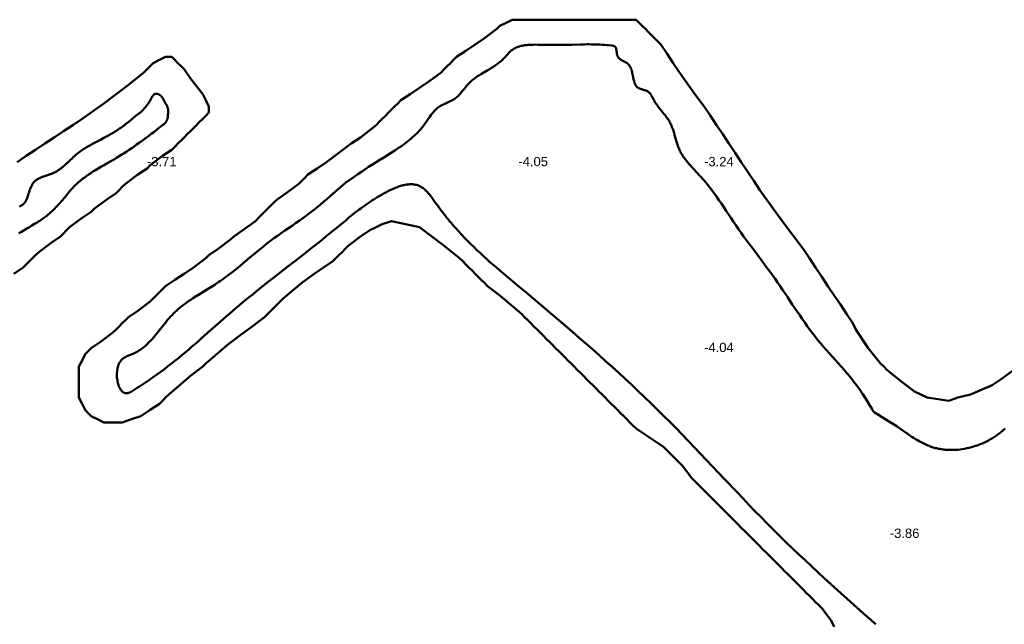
# Model space of a CAD drawing. Header units: metres. Extents: x 239209 to 240490, y 582227 to 583974.
# Tile 11 of 42: x 239609 to 239768, y 582502 to 582600. Entities that reach past the tile are written whole.
import ezdxf

# ---------------------------------------------------------------- set-up
doc = ezdxf.new("R2010")
doc.units = ezdxf.units.M
for name, color, linetype, lineweight in [('B-WE-GW-WATERGANG_BODEM-G', 90, 'Continuous', 18), ('B-WE-SURFACE-GRENS-G', 150, 'Continuous', 18), ('TM-SURFACE-TIN-LABELPeiling axel', 7, 'Continuous', 18)]:
    doc.layers.add(name, color=color, linetype=linetype, lineweight=lineweight)
doc.styles.get("Standard").update_dxf_attribs({"font": 'arial.ttf'})

# ---------------------------------------------------------------- blocks, each defined once
blk = doc.blocks.new('*U154')
at = {"layer": 'TM-SURFACE-TIN-LABELPeiling axel', "color": 7, "linetype": 'Continuous', "lineweight": 18, "insert": (239629.99, 582577.09, -3.71), "char_height": 1.5, "attachment_point": 4}
blk.add_mtext('{\\fArial|b0|i0|c0|p34;-3.71}', dxfattribs=at)
blk = doc.blocks.new('*U193')
at = {"layer": 'TM-SURFACE-TIN-LABELPeiling axel', "color": 7, "linetype": 'Continuous', "lineweight": 18, "insert": (239689.99, 582577.09, -4.05), "char_height": 1.5, "attachment_point": 4}
blk.add_mtext('{\\fArial|b0|i0|c0|p34;-4.05}', dxfattribs=at)
blk = doc.blocks.new('*U220')
at = {"layer": 'TM-SURFACE-TIN-LABELPeiling axel', "color": 7, "linetype": 'Continuous', "lineweight": 18, "insert": (239719.99, 582547.09, -4.04), "char_height": 1.5, "attachment_point": 4}
blk.add_mtext('{\\fArial|b0|i0|c0|p34;-4.04}', dxfattribs=at)
blk = doc.blocks.new('*U221')
at = {"layer": 'TM-SURFACE-TIN-LABELPeiling axel', "color": 7, "linetype": 'Continuous', "lineweight": 18, "insert": (239719.99, 582577.09, -3.24), "char_height": 1.5, "attachment_point": 4}
blk.add_mtext('{\\fArial|b0|i0|c0|p34;-3.24}', dxfattribs=at)
blk = doc.blocks.new('*U249')
at = {"layer": 'TM-SURFACE-TIN-LABELPeiling axel', "color": 7, "linetype": 'Continuous', "lineweight": 18, "insert": (239749.99, 582517.09, -3.86), "char_height": 1.5, "attachment_point": 4}
blk.add_mtext('{\\fArial|b0|i0|c0|p34;-3.86}', dxfattribs=at)

msp = doc.modelspace()

# ---------------------------------------------------------------- linework, layer by layer
at = {"layer": 'B-WE-GW-WATERGANG_BODEM-G', "lineweight": 50}
for points in [[(239747.71, 582502.4, -3.91), (239747.58, 582502.53, -3.9), (239747.44, 582502.66, -3.89), (239747.15, 582502.92, -3.87), (239746.86, 582503.17, -3.86), (239746.56, 582503.42, -3.85), (239746.49, 582503.48, -3.85), (239746.45, 582503.51, -3.84), (239746.42, 582503.54, -3.84), (239746.28, 582503.66, -3.82), (239745.75, 582504.13, -3.82), (239743.63, 582506.03, -3.78), (239741.52, 582507.93, -3.64), (239740.46, 582508.88, -3.67), (239739.41, 582509.84, -3.6), (239738.37, 582510.8, -3.63), (239737.32, 582511.77, -3.6), (239736.29, 582512.74, -3.62), (239735.25, 582513.71, -3.66), (239734.22, 582514.69, -3.64), (239733.2, 582515.67, -3.67), (239732.19, 582516.67, -3.68), (239731.18, 582517.66, -3.74), (239730.18, 582518.67, -3.76), (239729.19, 582519.68, -3.78), (239728.2, 582520.69, -3.79), (239727.21, 582521.71, -3.74), (239726.23, 582522.74, -3.73), (239725.25, 582523.76, -3.75), (239723.3, 582525.82, -3.73), (239721.35, 582527.88, -3.77), (239719.39, 582529.94, -3.75), (239718.41, 582530.97, -3.74), (239717.43, 582532, -3.75), (239716.44, 582533.02, -3.71), (239715.45, 582534.04, -3.72), (239714.45, 582535.06, -3.73), (239713.44, 582536.07, -3.72), (239712.43, 582537.08, -3.69), (239711.41, 582538.08, -3.69), (239710.38, 582539.07, -3.7), (239709.35, 582540.06, -3.71), (239708.31, 582541.04, -3.77), (239707.26, 582542.01, -3.82), (239706.21, 582542.98, -3.82), (239705.15, 582543.94, -3.83), (239704.08, 582544.9, -3.83), (239703.02, 582545.85, -3.8), (239701.95, 582546.8, -3.78), (239700.87, 582547.74, -3.72), (239699.8, 582548.67, -3.69), (239698.72, 582549.61, -3.69), (239697.64, 582550.53, -3.72), (239696.56, 582551.45, -3.69), (239695.48, 582552.37, -3.7), (239694.4, 582553.28, -3.71), (239693.33, 582554.19, -3.73), (239692.25, 582555.1, -3.76), (239691.18, 582556, -3.73), (239690.11, 582556.9, -3.71), (239689.04, 582557.79, -3.67), (239687.98, 582558.69, -3.64), (239686.92, 582559.58, -3.64), (239686.4, 582560.03, -3.62), (239685.87, 582560.49, -3.65), (239685.35, 582560.94, -3.67), (239684.83, 582561.41, -3.67), (239684.32, 582561.87, -3.66), (239683.8, 582562.34, -3.68), (239683.29, 582562.82, -3.71), (239682.79, 582563.31, -3.73), (239682.28, 582563.8, -3.76), (239681.78, 582564.3, -3.79), (239681.29, 582564.81, -3.8), (239680.79, 582565.33, -3.81), (239680.31, 582565.85, -3.85), (239679.82, 582566.39, -3.86), (239679.58, 582566.67, -3.91), (239679.34, 582566.94, -3.94), (239679.11, 582567.22, -3.94), (239678.87, 582567.5, -3.95), (239678.63, 582567.79, -3.95), (239678.4, 582568.08, -3.96), (239678.17, 582568.37, -3.96), (239677.93, 582568.67, -3.96), (239677.7, 582568.97, -3.96), (239677.47, 582569.27, -3.97), (239677.25, 582569.57, -3.97), (239677.02, 582569.88, -3.99), (239676.57, 582570.51, -3.94), (239676.35, 582570.83, -3.93), (239676.12, 582571.14, -3.93), (239675.89, 582571.44, -3.93), (239675.78, 582571.59, -3.93), (239675.66, 582571.73, -3.94), (239675.54, 582571.88, -3.94), (239675.43, 582572.01, -3.94), (239675.3, 582572.15, -3.94), (239675.18, 582572.28, -3.94), (239675.06, 582572.4, -3.94), (239674.93, 582572.52, -3.94), (239674.81, 582572.63, -3.94), (239674.68, 582572.74, -3.94), (239674.54, 582572.84, -3.94), (239674.41, 582572.93, -3.94), (239674.27, 582573.02, -3.94), (239674.13, 582573.1, -3.94), (239673.99, 582573.17, -3.94), (239673.84, 582573.23, -3.94), (239673.69, 582573.29, -3.95), (239673.54, 582573.33, -3.95), (239673.39, 582573.37, -3.95), (239673.23, 582573.4, -3.96), (239673.07, 582573.42, -3.96), (239672.91, 582573.43, -3.96), (239672.74, 582573.44, -3.96), (239672.58, 582573.44, -3.96), (239672.41, 582573.44, -3.96), (239672.24, 582573.42, -3.96), (239672.06, 582573.4, -3.96), (239671.89, 582573.38, -3.96), (239671.72, 582573.35, -3.96), (239671.54, 582573.31, -3.97), (239671.36, 582573.27, -3.97), (239671.18, 582573.22, -3.97), (239671.01, 582573.17, -3.97), (239670.83, 582573.11, -3.97), (239670.64, 582573.05, -3.97), (239670.46, 582572.99, -3.97), (239670.28, 582572.92, -3.95), (239670.1, 582572.85, -3.94), (239669.92, 582572.77, -3.95), (239669.74, 582572.7, -3.94), (239669.38, 582572.53, -3.92), (239669.02, 582572.35, -3.91), (239668.66, 582572.17, -3.91), (239668.31, 582571.98, -3.92), (239667.97, 582571.79, -3.92), (239667.63, 582571.59, -3.89), (239667.29, 582571.4, -3.88), (239666.97, 582571.2, -3.87), (239666.65, 582571, -3.87), (239666.33, 582570.79, -3.85), (239666.02, 582570.59, -3.84), (239665.72, 582570.38, -3.82), (239665.42, 582570.18, -3.8), (239665.12, 582569.97, -3.78), (239664.83, 582569.76, -3.79), (239664.55, 582569.55, -3.81), (239664.26, 582569.34, -3.83), (239663.98, 582569.13, -3.87), (239663.7, 582568.91, -3.88), (239663.16, 582568.48, -3.88), (239662.62, 582568.05, -3.87), (239662.09, 582567.61, -3.88), (239661.56, 582567.18, -3.88), (239660.51, 582566.3, -3.88), (239659.98, 582565.86, -3.88), (239659.44, 582565.42, -3.88), (239658.9, 582564.98, -3.89), (239658.36, 582564.54, -3.87), (239657.81, 582564.1, -3.88), (239657.26, 582563.66, -3.9), (239656.7, 582563.22, -3.92), (239656.14, 582562.78, -3.92), (239655.02, 582561.9, -3.92), (239653.89, 582561.03, -3.9), (239652.75, 582560.15, -3.96), (239650.48, 582558.38, -4.05), (239649.35, 582557.5, -4.01), (239648.23, 582556.61, -3.95), (239647.67, 582556.17, -3.95), (239647.12, 582555.72, -3.96), (239646.57, 582555.28, -3.97), (239646.03, 582554.83, -3.98), (239645.49, 582554.39, -3.99), (239644.95, 582553.94, -4), (239644.42, 582553.49, -3.96), (239643.9, 582553.04, -3.98), (239643.38, 582552.59, -3.96), (239642.86, 582552.14, -3.99), (239641.83, 582551.24, -3.99), (239639.79, 582549.43, -3.98), (239638.77, 582548.53, -3.99), (239638.25, 582548.08, -4), (239637.73, 582547.63, -4.01), (239637.21, 582547.18, -4.02), (239636.68, 582546.73, -4.02), (239636.15, 582546.28, -4.02), (239635.61, 582545.83, -3.99), (239635.06, 582545.38, -3.97), (239634.51, 582544.94, -3.99), (239633.95, 582544.49, -3.96), (239633.38, 582544.05, -3.93), (239632.8, 582543.61, -3.88), (239632.21, 582543.16, -3.86), (239631.61, 582542.72, -3.88), (239631, 582542.29, -3.92), (239630.69, 582542.07, -3.93), (239630.38, 582541.85, -3.94), (239630.06, 582541.63, -3.96), (239629.74, 582541.42, -3.98), (239629.42, 582541.2, -3.99), (239629.09, 582540.98, -4.01), (239628.76, 582540.77, -4.01), (239628.43, 582540.55, -4), (239628.09, 582540.34, -4.02), (239627.75, 582540.13, -4.03), (239627.58, 582540.03, -4.05), (239627.42, 582539.94, -4.06), (239627.33, 582539.9, -4.07), (239627.25, 582539.86, -4.07), (239627.17, 582539.82, -4.08), (239627.09, 582539.79, -4.08), (239627.01, 582539.77, -4.09), (239626.93, 582539.74, -4.09), (239626.85, 582539.73, -4.09), (239626.77, 582539.71, -4.09), (239626.7, 582539.71, -4.09), (239626.62, 582539.7, -4.1), (239626.55, 582539.71, -4.1), (239626.48, 582539.72, -4.1), (239626.41, 582539.74, -4.11), (239626.34, 582539.76, -4.11), (239626.28, 582539.79, -4.11), (239626.21, 582539.82, -4.11), (239626.15, 582539.86, -4.12), (239626.09, 582539.9, -4.12), (239626.03, 582539.95, -4.13), (239625.97, 582540, -4.13), (239625.91, 582540.06, -4.13), (239625.86, 582540.12, -4.13), (239625.81, 582540.19, -4.13), (239625.76, 582540.26, -4.13), (239625.71, 582540.34, -4.13), (239625.66, 582540.41, -4.14), (239625.62, 582540.5, -4.14), (239625.57, 582540.58, -4.14), (239625.53, 582540.67, -4.14), (239625.49, 582540.76, -4.14), (239625.45, 582540.85, -4.14), (239625.42, 582540.95, -4.14), (239625.38, 582541.05, -4.14), (239625.35, 582541.15, -4.14), (239625.3, 582541.36, -4.13), (239625.25, 582541.58, -4.12), (239625.21, 582541.8, -4.11), (239625.18, 582542.03, -4.11), (239625.15, 582542.26, -4.1), (239625.14, 582542.49, -4.1), (239625.14, 582542.72, -4.08), (239625.14, 582542.95, -4.07), (239625.16, 582543.18, -4.06), (239625.18, 582543.41, -4.06), (239625.21, 582543.63, -4.05), (239625.24, 582543.74, -4.05), (239625.26, 582543.85, -4.05), (239625.29, 582543.95, -4.04), (239625.31, 582544.05, -4.04), (239625.35, 582544.15, -4.03), (239625.38, 582544.25, -4.02), (239625.42, 582544.35, -4.01), (239625.45, 582544.44, -4.01), (239625.5, 582544.53, -4), (239625.54, 582544.62, -4), (239625.59, 582544.7, -4), (239625.64, 582544.78, -3.99), (239625.69, 582544.86, -3.99), (239625.75, 582544.93, -3.99), (239625.81, 582545, -3.99), (239625.87, 582545.07, -3.98), (239625.93, 582545.13, -3.97), (239626, 582545.19, -3.96), (239626.06, 582545.25, -3.95), (239626.13, 582545.3, -3.94), (239626.21, 582545.35, -3.94), (239626.28, 582545.4, -3.93), (239626.43, 582545.49, -3.93), (239626.59, 582545.58, -3.92), (239626.75, 582545.66, -3.9), (239626.91, 582545.73, -3.89), (239627.08, 582545.8, -3.89), (239627.42, 582545.94, -3.9), (239627.76, 582546.08, -3.9), (239627.92, 582546.15, -3.9), (239628.08, 582546.23, -3.9), (239628.24, 582546.31, -3.9), (239628.4, 582546.4, -3.89), (239628.55, 582546.49, -3.89), (239628.7, 582546.58, -3.9), (239628.85, 582546.68, -3.91), (239628.99, 582546.77, -3.91), (239629.13, 582546.88, -3.92), (239629.27, 582546.98, -3.92), (239629.41, 582547.09, -3.92), (239629.55, 582547.2, -3.92), (239629.68, 582547.32, -3.92), (239629.81, 582547.43, -3.94), (239630.07, 582547.67, -3.96), (239630.32, 582547.92, -3.97), (239630.57, 582548.18, -3.96), (239630.81, 582548.45, -3.96), (239631.05, 582548.72, -3.95), (239631.28, 582548.99, -3.95), (239631.51, 582549.27, -3.93), (239631.74, 582549.55, -3.9), (239632.19, 582550.12, -3.88), (239632.64, 582550.69, -3.88), (239632.87, 582550.97, -3.86), (239633.1, 582551.25, -3.85), (239633.33, 582551.53, -3.85), (239633.56, 582551.8, -3.86), (239633.81, 582552.07, -3.85), (239634.05, 582552.33, -3.85), (239634.3, 582552.59, -3.83), (239634.56, 582552.83, -3.83), (239634.82, 582553.07, -3.83), (239635.09, 582553.31, -3.85), (239635.36, 582553.53, -3.85), (239635.63, 582553.76, -3.85), (239635.91, 582553.97, -3.86), (239636.2, 582554.19, -3.86), (239636.49, 582554.39, -3.86), (239636.78, 582554.6, -3.88), (239637.07, 582554.8, -3.9), (239637.37, 582555, -3.9), (239637.96, 582555.38, -3.88), (239638.57, 582555.76, -3.9), (239639.78, 582556.51, -3.9), (239640.39, 582556.89, -3.94), (239640.99, 582557.27, -3.94), (239641.29, 582557.46, -3.94), (239641.59, 582557.66, -3.94), (239641.88, 582557.86, -3.95), (239642.18, 582558.06, -3.94), (239642.47, 582558.27, -3.94), (239642.75, 582558.48, -3.94), (239643.04, 582558.69, -3.94), (239643.32, 582558.9, -3.94), (239643.89, 582559.34, -3.96), (239644.44, 582559.78, -3.96), (239644.99, 582560.23, -3.99), (239645.54, 582560.68, -3.98), (239646.63, 582561.59, -3.96), (239647.72, 582562.51, -3.94), (239648.27, 582562.96, -3.91), (239648.82, 582563.41, -3.9), (239649.37, 582563.85, -3.9), (239649.93, 582564.29, -3.9), (239650.22, 582564.5, -3.91), (239650.5, 582564.72, -3.92), (239651.08, 582565.13, -3.92), (239651.66, 582565.54, -3.94), (239652.24, 582565.95, -3.95), (239653.42, 582566.75, -3.94), (239654, 582567.15, -3.94), (239654.59, 582567.55, -3.96), (239655.17, 582567.96, -3.98), (239655.74, 582568.38, -3.95), (239656.31, 582568.8, -3.94), (239656.87, 582569.24, -3.95), (239657.42, 582569.68, -3.95), (239657.97, 582570.13, -3.94), (239658.52, 582570.59, -3.94), (239659.06, 582571.05, -3.96), (239659.6, 582571.51, -3.94), (239660.13, 582571.98, -3.97), (239661.2, 582572.92, -3.99), (239661.73, 582573.4, -3.99), (239661.99, 582573.63, -3.98), (239662.06, 582573.69, -3.99), (239662.09, 582573.72, -3.99), (239662.13, 582573.75, -3.98), (239662.27, 582573.85, -3.99), (239663.44, 582574.65, -3.95), (239664.03, 582575.05, -3.96), (239664.62, 582575.45, -3.94), (239665.21, 582575.84, -4), (239665.8, 582576.23, -4), (239666.4, 582576.62, -3.98), (239667.01, 582577, -3.99), (239667.62, 582577.38, -3.99), (239668.23, 582577.75, -3.99), (239668.84, 582578.13, -3.96), (239669.45, 582578.51, -3.94), (239670.05, 582578.89, -3.99), (239670.35, 582579.09, -4.04), (239670.65, 582579.29, -4.08), (239670.95, 582579.49, -4.1), (239671.24, 582579.7, -4.11), (239671.53, 582579.91, -4.13), (239671.81, 582580.12, -4.14), (239672.09, 582580.34, -4.1), (239672.37, 582580.56, -4.05), (239672.64, 582580.79, -4.08), (239672.91, 582581.02, -4.11), (239673.17, 582581.26, -4.07), (239673.42, 582581.51, -4.01), (239673.67, 582581.76, -4.01), (239673.92, 582582.02, -4.02), (239674.16, 582582.29, -3.99), (239674.39, 582582.56, -3.96), (239674.61, 582582.84, -3.93), (239674.82, 582583.13, -3.91), (239675.03, 582583.43, -3.92), (239675.24, 582583.73, -3.92), (239675.45, 582584.03, -3.92), (239675.66, 582584.32, -3.94), (239675.87, 582584.61, -3.96), (239675.98, 582584.75, -3.97), (239676.09, 582584.89, -3.98), (239676.21, 582585.03, -3.98), (239676.32, 582585.16, -3.98), (239676.44, 582585.29, -3.97), (239676.56, 582585.42, -3.98), (239676.69, 582585.54, -3.99), (239676.82, 582585.65, -4), (239676.95, 582585.76, -4.02), (239677.09, 582585.87, -4.04), (239677.24, 582585.97, -4.03), (239677.38, 582586.06, -4.02), (239677.54, 582586.15, -4), (239677.69, 582586.23, -3.99), (239677.85, 582586.31, -3.99), (239678.01, 582586.39, -3.98), (239678.34, 582586.54, -3.97), (239678.67, 582586.69, -3.97), (239678.99, 582586.84, -3.97), (239679.15, 582586.92, -3.97), (239679.31, 582587, -3.97), (239679.47, 582587.09, -3.97), (239679.62, 582587.18, -3.97), (239679.76, 582587.28, -3.98), (239679.91, 582587.38, -3.98), (239680.04, 582587.49, -3.98), (239680.17, 582587.6, -3.97), (239680.3, 582587.72, -3.97), (239680.42, 582587.85, -3.98), (239680.54, 582587.98, -3.98), (239680.66, 582588.11, -3.98), (239680.88, 582588.39, -3.96), (239681.11, 582588.67, -3.95), (239681.33, 582588.96, -3.92), (239681.55, 582589.24, -3.91), (239681.67, 582589.37, -3.91), (239681.79, 582589.51, -3.9), (239681.91, 582589.64, -3.88), (239682.03, 582589.77, -3.9), (239682.16, 582589.89, -3.9), (239682.29, 582590.01, -3.89), (239682.42, 582590.13, -3.87), (239682.55, 582590.24, -3.85), (239682.69, 582590.35, -3.84), (239682.83, 582590.46, -3.84), (239682.97, 582590.56, -3.84), (239683.12, 582590.67, -3.84), (239683.41, 582590.87, -3.84), (239683.71, 582591.06, -3.84), (239684.01, 582591.25, -3.85), (239684.32, 582591.43, -3.85), (239684.94, 582591.8, -3.9), (239685.25, 582591.98, -3.91), (239685.56, 582592.17, -3.9), (239685.86, 582592.36, -3.89), (239686.16, 582592.55, -3.88), (239686.45, 582592.75, -3.85), (239686.6, 582592.86, -3.85), (239686.74, 582592.96, -3.85), (239686.88, 582593.07, -3.84), (239687.02, 582593.18, -3.84), (239687.16, 582593.3, -3.83), (239687.29, 582593.41, -3.82), (239687.42, 582593.54, -3.82), (239687.55, 582593.66, -3.82), (239687.67, 582593.79, -3.83), (239687.8, 582593.92, -3.84), (239688.03, 582594.19, -3.84), (239688.27, 582594.46, -3.81), (239688.39, 582594.59, -3.8), (239688.51, 582594.72, -3.8), (239688.63, 582594.84, -3.81), (239688.76, 582594.95, -3.81), (239688.9, 582595.06, -3.8), (239689.03, 582595.16, -3.79), (239689.18, 582595.25, -3.78), (239689.32, 582595.34, -3.76), (239689.47, 582595.42, -3.75), (239689.63, 582595.49, -3.75), (239689.78, 582595.56, -3.76), (239689.94, 582595.62, -3.78), (239690.11, 582595.67, -3.78), (239690.27, 582595.72, -3.78), (239690.44, 582595.76, -3.78), (239690.62, 582595.8, -3.78), (239690.79, 582595.84, -3.77), (239690.97, 582595.87, -3.77), (239691.15, 582595.89, -3.76), (239691.33, 582595.91, -3.75), (239691.51, 582595.93, -3.74), (239691.7, 582595.95, -3.73), (239691.88, 582595.96, -3.73), (239692.07, 582595.97, -3.72), (239692.45, 582595.97, -3.74), (239692.83, 582595.98, -3.75), (239693.21, 582595.97, -3.74), (239693.6, 582595.96, -3.73), (239694.36, 582595.94, -3.72), (239694.74, 582595.93, -3.73), (239695.11, 582595.92, -3.73), (239695.47, 582595.92, -3.73), (239695.84, 582595.92, -3.72), (239696.19, 582595.92, -3.71), (239696.55, 582595.92, -3.7), (239696.9, 582595.93, -3.69), (239697.25, 582595.94, -3.7), (239697.94, 582595.95, -3.75), (239698.63, 582595.97, -3.75), (239700, 582596.01, -3.76), (239700.68, 582596.02, -3.75), (239701.03, 582596.03, -3.76), (239701.38, 582596.03, -3.76), (239701.73, 582596.02, -3.76), (239702.08, 582596.02, -3.77), (239702.43, 582596.01, -3.77), (239702.79, 582596, -3.77), (239703.16, 582595.98, -3.76), (239703.52, 582595.96, -3.75), (239703.89, 582595.94, -3.74), (239704.27, 582595.91, -3.72), (239704.65, 582595.87, -3.71), (239705.04, 582595.83, -3.69), (239705.14, 582595.82, -3.68), (239705.23, 582595.8, -3.67), (239705.32, 582595.78, -3.67), (239705.4, 582595.76, -3.66), (239705.48, 582595.73, -3.65), (239705.52, 582595.71, -3.65), (239705.55, 582595.69, -3.65), (239705.58, 582595.66, -3.65), (239705.61, 582595.64, -3.65), (239705.64, 582595.61, -3.64), (239705.66, 582595.58, -3.64), (239705.7, 582595.52, -3.64), (239705.74, 582595.44, -3.64), (239705.77, 582595.37, -3.64), (239705.79, 582595.28, -3.65), (239705.81, 582595.19, -3.65), (239705.82, 582595.1, -3.65), (239705.85, 582594.91, -3.67), (239705.87, 582594.71, -3.69), (239705.89, 582594.52, -3.71), (239705.91, 582594.42, -3.72), (239705.93, 582594.33, -3.73), (239705.96, 582594.24, -3.74), (239705.99, 582594.16, -3.74), (239706.03, 582594.08, -3.75), (239706.07, 582594.01, -3.75), (239706.12, 582593.94, -3.75), (239706.17, 582593.87, -3.74), (239706.23, 582593.81, -3.74), (239706.3, 582593.75, -3.74), (239706.36, 582593.69, -3.74), (239706.43, 582593.64, -3.75), (239706.51, 582593.59, -3.76), (239706.58, 582593.54, -3.76), (239706.74, 582593.44, -3.75), (239707.07, 582593.26, -3.75), (239707.23, 582593.17, -3.76), (239707.39, 582593.07, -3.76), (239707.47, 582593.02, -3.77), (239707.54, 582592.97, -3.77), (239707.61, 582592.91, -3.77), (239707.68, 582592.86, -3.77), (239707.75, 582592.8, -3.76), (239707.81, 582592.73, -3.76), (239707.86, 582592.66, -3.76), (239707.92, 582592.59, -3.76), (239707.97, 582592.52, -3.76), (239708.02, 582592.44, -3.76), (239708.06, 582592.37, -3.75), (239708.1, 582592.29, -3.75), (239708.14, 582592.2, -3.75), (239708.18, 582592.12, -3.74), (239708.24, 582591.94, -3.74), (239708.3, 582591.76, -3.74), (239708.35, 582591.57, -3.76), (239708.39, 582591.38, -3.77), (239708.43, 582591.19, -3.77), (239708.51, 582590.8, -3.78), (239708.55, 582590.61, -3.78), (239708.59, 582590.42, -3.79), (239708.63, 582590.24, -3.79), (239708.68, 582590.06, -3.79), (239708.73, 582589.88, -3.79), (239708.76, 582589.8, -3.79), (239708.79, 582589.72, -3.79), (239708.82, 582589.64, -3.79), (239708.86, 582589.56, -3.79), (239708.9, 582589.49, -3.79), (239708.94, 582589.42, -3.79), (239708.98, 582589.35, -3.79), (239709.03, 582589.29, -3.79), (239709.08, 582589.22, -3.79), (239709.13, 582589.17, -3.79), (239709.19, 582589.11, -3.79), (239709.25, 582589.06, -3.79), (239709.32, 582589.01, -3.79), (239709.39, 582588.97, -3.79), (239709.46, 582588.93, -3.79), (239709.54, 582588.9, -3.79), (239709.62, 582588.86, -3.79), (239709.7, 582588.83, -3.79), (239709.87, 582588.78, -3.79), (239710.05, 582588.73, -3.78), (239710.22, 582588.68, -3.77), (239710.4, 582588.63, -3.75), (239710.57, 582588.57, -3.74), (239710.66, 582588.54, -3.74), (239710.74, 582588.5, -3.73), (239710.82, 582588.46, -3.73), (239710.89, 582588.42, -3.72), (239710.96, 582588.37, -3.72), (239711.03, 582588.32, -3.71), (239711.09, 582588.26, -3.71), (239711.15, 582588.2, -3.7), (239711.21, 582588.14, -3.7), (239711.27, 582588.08, -3.69), (239711.32, 582588.01, -3.69), (239711.37, 582587.94, -3.69), (239711.47, 582587.79, -3.7), (239711.56, 582587.63, -3.71), (239711.65, 582587.47, -3.72), (239711.82, 582587.13, -3.73), (239711.91, 582586.97, -3.73), (239712, 582586.81, -3.74), (239712.09, 582586.65, -3.74), (239712.19, 582586.49, -3.75), (239712.29, 582586.34, -3.75), (239712.4, 582586.19, -3.75), (239712.5, 582586.04, -3.75), (239712.61, 582585.9, -3.75), (239712.83, 582585.61, -3.77), (239713.06, 582585.34, -3.77), (239713.29, 582585.06, -3.78), (239713.51, 582584.79, -3.78), (239713.73, 582584.52, -3.79), (239713.94, 582584.24, -3.8), (239714.05, 582584.1, -3.8), (239714.15, 582583.96, -3.79), (239714.24, 582583.81, -3.78), (239714.33, 582583.67, -3.78), (239714.42, 582583.52, -3.79), (239714.5, 582583.37, -3.79), (239714.58, 582583.21, -3.79), (239714.66, 582583.05, -3.79), (239714.73, 582582.89, -3.79), (239714.79, 582582.73, -3.79), (239714.85, 582582.57, -3.79), (239714.92, 582582.4, -3.79), (239715.03, 582582.07, -3.79), (239715.13, 582581.72, -3.8), (239715.23, 582581.38, -3.82), (239715.43, 582580.68, -3.84), (239715.53, 582580.34, -3.85), (239715.63, 582579.99, -3.86), (239715.75, 582579.66, -3.87), (239715.81, 582579.49, -3.87), (239715.87, 582579.32, -3.88), (239715.94, 582579.16, -3.88), (239716.01, 582579, -3.89), (239716.09, 582578.84, -3.89), (239716.16, 582578.68, -3.88), (239716.25, 582578.53, -3.88), (239716.33, 582578.37, -3.88), (239716.42, 582578.22, -3.88), (239716.52, 582578.07, -3.88), (239716.61, 582577.93, -3.87), (239716.71, 582577.78, -3.87), (239716.81, 582577.64, -3.87), (239716.92, 582577.5, -3.87), (239717.14, 582577.22, -3.86), (239717.36, 582576.94, -3.85), (239717.6, 582576.67, -3.84), (239717.83, 582576.4, -3.83), (239718.08, 582576.14, -3.82), (239718.32, 582575.88, -3.81), (239718.82, 582575.35, -3.81), (239719.31, 582574.82, -3.8), (239719.55, 582574.55, -3.78), (239719.79, 582574.28, -3.77), (239720.03, 582574.01, -3.77), (239720.25, 582573.74, -3.75), (239720.48, 582573.46, -3.76), (239720.7, 582573.18, -3.76), (239720.92, 582572.9, -3.75), (239721.14, 582572.62, -3.75), (239721.36, 582572.34, -3.76), (239721.57, 582572.05, -3.79), (239721.98, 582571.47, -3.84), (239722.39, 582570.89, -3.85), (239722.79, 582570.31, -3.85), (239723.19, 582569.72, -3.82), (239723.58, 582569.13, -3.8), (239724.37, 582567.95, -3.79), (239724.76, 582567.36, -3.8), (239725.15, 582566.77, -3.8), (239725.55, 582566.18, -3.81), (239725.96, 582565.6, -3.83), (239726.37, 582565.02, -3.85), (239726.78, 582564.45, -3.86), (239727.21, 582563.88, -3.86), (239727.63, 582563.31, -3.89), (239728.49, 582562.18, -3.93), (239729.35, 582561.04, -3.93), (239729.77, 582560.48, -3.92), (239730.2, 582559.91, -3.92), (239730.62, 582559.33, -3.93), (239731.04, 582558.76, -3.93), (239731.45, 582558.18, -3.96), (239731.86, 582557.6, -3.98), (239732.26, 582557.01, -3.98), (239732.66, 582556.42, -3.98), (239733.45, 582555.24, -3.96), (239734.24, 582554.05, -4.03), (239735.03, 582552.87, -4.11), (239735.43, 582552.28, -4.07), (239735.83, 582551.7, -4.01), (239736.24, 582551.12, -3.93), (239736.65, 582550.54, -3.96), (239737.07, 582549.96, -4.01), (239737.49, 582549.4, -3.99), (239737.93, 582548.84, -3.99), (239738.15, 582548.56, -4), (239738.37, 582548.28, -4), (239738.59, 582548.01, -4), (239738.82, 582547.73, -4), (239739.28, 582547.19, -4), (239739.75, 582546.66, -3.99), (239740.22, 582546.13, -3.99), (239741.17, 582545.07, -4.03), (239742.13, 582544.01, -3.97), (239742.6, 582543.48, -3.94), (239743.06, 582542.94, -3.9), (239743.52, 582542.39, -3.84), (239743.74, 582542.12, -3.81), (239743.96, 582541.84, -3.8), (239744.18, 582541.56, -3.78), (239744.4, 582541.28, -3.79), (239744.61, 582541, -3.78), (239744.82, 582540.71, -3.79), (239745.02, 582540.43, -3.79), (239745.23, 582540.13, -3.78), (239745.43, 582539.84, -3.78), (239745.62, 582539.55, -3.81), (239746.01, 582538.95, -3.85), (239746.39, 582538.35, -3.92), (239746.76, 582537.74, -3.93), (239747.13, 582537.14, -3.88), (239747.32, 582536.83, -3.87), (239747.41, 582536.68, -3.86), (239747.43, 582536.64, -3.85), (239747.47, 582536.62, -3.85), (239747.54, 582536.57, -3.85), (239748.15, 582536.21, -3.86), (239748.76, 582535.84, -3.87), (239749.36, 582535.47, -3.9), (239749.96, 582535.09, -3.92), (239750.56, 582534.71, -3.9), (239751.16, 582534.31, -3.89), (239751.75, 582533.91, -3.87), (239752.94, 582533.09, -3.87), (239753.24, 582532.89, -3.86), (239753.54, 582532.69, -3.86), (239753.84, 582532.5, -3.85), (239754.14, 582532.31, -3.85), (239754.45, 582532.12, -3.87), (239754.75, 582531.95, -3.87), (239755.06, 582531.78, -3.87), (239755.38, 582531.62, -3.88), (239755.7, 582531.46, -3.87), (239756.02, 582531.32, -3.86), (239756.18, 582531.25, -3.86), (239756.35, 582531.19, -3.85), (239756.51, 582531.12, -3.85), (239756.68, 582531.06, -3.84), (239756.84, 582531.01, -3.84), (239757.01, 582530.96, -3.83), (239757.18, 582530.91, -3.83), (239757.35, 582530.86, -3.82), (239757.53, 582530.82, -3.82), (239757.7, 582530.78, -3.83), (239757.88, 582530.74, -3.82), (239758.05, 582530.71, -3.82), (239758.23, 582530.68, -3.84), (239758.41, 582530.65, -3.85), (239758.59, 582530.63, -3.86), (239758.76, 582530.6, -3.85), (239758.94, 582530.59, -3.85), (239759.13, 582530.57, -3.86), (239759.31, 582530.56, -3.87), (239759.49, 582530.55, -3.89), (239759.67, 582530.55, -3.89), (239759.86, 582530.54, -3.9), (239760.04, 582530.54, -3.91), (239760.22, 582530.55, -3.91), (239760.59, 582530.56, -3.92), (239760.96, 582530.59, -3.93), (239761.33, 582530.63, -3.92), (239761.7, 582530.68, -3.9), (239762.07, 582530.74, -3.88), (239762.44, 582530.81, -3.86), (239762.8, 582530.89, -3.84), (239763.17, 582530.98, -3.83), (239763.53, 582531.09, -3.84), (239763.89, 582531.2, -3.84), (239764.24, 582531.32, -3.86), (239764.59, 582531.46, -3.9), (239764.94, 582531.6, -3.92), (239765.28, 582531.75, -3.91), (239765.62, 582531.92, -3.91), (239765.95, 582532.09, -3.89), (239766.28, 582532.27, -3.89), (239766.59, 582532.46, -3.89), (239766.91, 582532.65, -3.93), (239767.21, 582532.86, -3.93), (239767.5, 582533.08, -3.92), (239767.65, 582533.19, -3.91), (239767.79, 582533.3, -3.9), (239767.93, 582533.41, -3.89), (239768.07, 582533.53, -3.88), (239768.34, 582533.77, -3.86), (239768.6, 582534.01, -3.85)], [(239609.39, 582569.84, -3.8), (239609.49, 582569.88, -3.79), (239609.59, 582569.93, -3.78), (239609.69, 582569.98, -3.78), (239609.78, 582570.04, -3.77), (239609.87, 582570.1, -3.77), (239609.96, 582570.17, -3.77), (239610, 582570.2, -3.78), (239610.04, 582570.24, -3.78), (239610.08, 582570.27, -3.78), (239610.11, 582570.31, -3.79), (239610.15, 582570.35, -3.79), (239610.18, 582570.4, -3.79), (239610.22, 582570.44, -3.8), (239610.25, 582570.48, -3.8), (239610.32, 582570.57, -3.8), (239610.38, 582570.67, -3.81), (239610.43, 582570.77, -3.81), (239610.49, 582570.88, -3.82), (239610.54, 582570.98, -3.82), (239610.59, 582571.09, -3.82), (239610.63, 582571.21, -3.82), (239610.68, 582571.33, -3.82), (239610.72, 582571.44, -3.82), (239610.76, 582571.56, -3.82), (239610.8, 582571.69, -3.82), (239610.88, 582571.93, -3.83), (239610.96, 582572.18, -3.82), (239611.04, 582572.43, -3.8), (239611.09, 582572.56, -3.79), (239611.13, 582572.68, -3.79), (239611.17, 582572.8, -3.78), (239611.22, 582572.92, -3.78), (239611.27, 582573.03, -3.78), (239611.32, 582573.15, -3.77), (239611.38, 582573.26, -3.75), (239611.44, 582573.36, -3.74), (239611.5, 582573.47, -3.73), (239611.56, 582573.57, -3.73), (239611.63, 582573.66, -3.74), (239611.67, 582573.71, -3.74), (239611.7, 582573.75, -3.74), (239611.74, 582573.8, -3.74), (239611.78, 582573.84, -3.74), (239611.86, 582573.92, -3.75), (239611.95, 582574, -3.76), (239612.04, 582574.07, -3.75), (239612.13, 582574.14, -3.74), (239612.23, 582574.2, -3.74), (239612.33, 582574.27, -3.73), (239612.43, 582574.32, -3.73), (239612.54, 582574.38, -3.73), (239612.65, 582574.43, -3.73), (239612.76, 582574.48, -3.73), (239612.87, 582574.53, -3.73), (239612.99, 582574.58, -3.73), (239613.11, 582574.63, -3.73), (239613.22, 582574.67, -3.73), (239613.34, 582574.71, -3.73), (239613.58, 582574.8, -3.73), (239614.07, 582574.96, -3.75), (239614.32, 582575.04, -3.76), (239614.44, 582575.09, -3.77), (239614.56, 582575.13, -3.78), (239614.68, 582575.18, -3.79), (239614.8, 582575.23, -3.8), (239614.91, 582575.28, -3.81), (239615.03, 582575.33, -3.81), (239615.14, 582575.39, -3.81), (239615.25, 582575.44, -3.81), (239615.36, 582575.5, -3.81), (239615.46, 582575.57, -3.81), (239615.57, 582575.63, -3.81), (239615.67, 582575.7, -3.81), (239615.78, 582575.76, -3.82), (239615.88, 582575.83, -3.82), (239615.98, 582575.9, -3.82), (239616.08, 582575.98, -3.82), (239616.17, 582576.05, -3.81), (239616.27, 582576.13, -3.81), (239616.46, 582576.28, -3.81), (239616.65, 582576.44, -3.81), (239616.83, 582576.6, -3.8), (239617.01, 582576.77, -3.79), (239617.19, 582576.94, -3.8), (239617.37, 582577.11, -3.8), (239617.72, 582577.45, -3.78), (239617.9, 582577.62, -3.79), (239618.08, 582577.79, -3.79), (239618.26, 582577.96, -3.8), (239618.44, 582578.12, -3.8), (239618.62, 582578.28, -3.79), (239618.81, 582578.44, -3.79), (239619, 582578.59, -3.78), (239619.2, 582578.73, -3.77), (239619.39, 582578.88, -3.78), (239619.59, 582579.01, -3.8), (239619.8, 582579.15, -3.81), (239620, 582579.28, -3.82), (239620.21, 582579.41, -3.82), (239620.42, 582579.53, -3.83), (239620.63, 582579.65, -3.84), (239620.85, 582579.77, -3.85), (239621.06, 582579.89, -3.85), (239621.28, 582580.01, -3.85), (239621.72, 582580.23, -3.85), (239622.15, 582580.46, -3.85), (239622.59, 582580.68, -3.85), (239623.03, 582580.91, -3.87), (239623.47, 582581.14, -3.86), (239623.68, 582581.26, -3.85), (239623.9, 582581.38, -3.85), (239624.11, 582581.5, -3.85), (239624.32, 582581.62, -3.84), (239624.53, 582581.75, -3.83), (239624.74, 582581.88, -3.83), (239624.95, 582582.01, -3.83), (239625.15, 582582.14, -3.82), (239625.36, 582582.28, -3.81), (239625.56, 582582.42, -3.81), (239625.76, 582582.56, -3.8), (239625.96, 582582.7, -3.79), (239626.16, 582582.84, -3.79), (239626.35, 582582.99, -3.79), (239626.55, 582583.14, -3.79), (239626.74, 582583.28, -3.78), (239627.13, 582583.58, -3.77), (239627.51, 582583.89, -3.77), (239627.89, 582584.2, -3.75), (239628.27, 582584.51, -3.74), (239628.65, 582584.83, -3.73), (239629.03, 582585.14, -3.73), (239629.22, 582585.3, -3.72), (239629.31, 582585.38, -3.72), (239629.39, 582585.47, -3.71), (239629.55, 582585.66, -3.71), (239629.71, 582585.85, -3.72), (239629.87, 582586.04, -3.71), (239630.02, 582586.24, -3.7), (239630.1, 582586.33, -3.69), (239630.17, 582586.43, -3.68), (239630.24, 582586.53, -3.68), (239630.31, 582586.63, -3.67), (239630.37, 582586.73, -3.67), (239630.44, 582586.84, -3.67), (239630.5, 582586.94, -3.66), (239630.56, 582587.04, -3.66), (239630.67, 582587.26, -3.64), (239630.73, 582587.36, -3.63), (239630.79, 582587.47, -3.62), (239630.85, 582587.58, -3.61), (239630.88, 582587.63, -3.6), (239630.92, 582587.69, -3.6), (239630.96, 582587.74, -3.6), (239630.99, 582587.79, -3.61), (239631.04, 582587.84, -3.6), (239631.08, 582587.88, -3.6), (239631.12, 582587.93, -3.6), (239631.17, 582587.96, -3.6), (239631.22, 582588, -3.59), (239631.24, 582588.01, -3.59), (239631.27, 582588.02, -3.59), (239631.3, 582588.03, -3.59), (239631.33, 582588.04, -3.59), (239631.35, 582588.05, -3.59), (239631.38, 582588.05, -3.59), (239631.44, 582588.06, -3.59), (239631.5, 582588.06, -3.59), (239631.56, 582588.06, -3.59), (239631.62, 582588.05, -3.6), (239631.68, 582588.03, -3.6), (239631.74, 582588.01, -3.6), (239631.81, 582587.99, -3.61), (239631.87, 582587.96, -3.61), (239631.93, 582587.93, -3.61), (239631.99, 582587.89, -3.61), (239632.05, 582587.86, -3.61), (239632.1, 582587.82, -3.61), (239632.16, 582587.78, -3.6), (239632.21, 582587.73, -3.6), (239632.26, 582587.69, -3.6), (239632.31, 582587.64, -3.6), (239632.35, 582587.59, -3.6), (239632.39, 582587.54, -3.6), (239632.43, 582587.49, -3.59), (239632.47, 582587.44, -3.6), (239632.5, 582587.39, -3.6), (239632.54, 582587.34, -3.6), (239632.6, 582587.24, -3.61), (239632.65, 582587.13, -3.62), (239632.76, 582586.91, -3.63), (239632.82, 582586.8, -3.63), (239632.88, 582586.7, -3.63), (239632.94, 582586.59, -3.63), (239633, 582586.49, -3.63), (239633.07, 582586.38, -3.63), (239633.13, 582586.27, -3.62), (239633.19, 582586.17, -3.62), (239633.25, 582586.06, -3.62), (239633.27, 582586, -3.62), (239633.29, 582585.95, -3.62), (239633.31, 582585.89, -3.61), (239633.33, 582585.83, -3.61), (239633.35, 582585.78, -3.61), (239633.36, 582585.72, -3.61), (239633.37, 582585.66, -3.6), (239633.38, 582585.6, -3.6), (239633.39, 582585.54, -3.6), (239633.4, 582585.48, -3.6), (239633.41, 582585.36, -3.6), (239633.41, 582585.23, -3.6), (239633.41, 582585.11, -3.6), (239633.4, 582584.98, -3.6), (239633.4, 582584.86, -3.61), (239633.38, 582584.6, -3.62), (239633.37, 582584.48, -3.62), (239633.36, 582584.35, -3.62), (239633.34, 582584.23, -3.63), (239633.32, 582584.11, -3.63), (239633.31, 582584.05, -3.63), (239633.3, 582583.99, -3.64), (239633.28, 582583.93, -3.63), (239633.26, 582583.87, -3.63), (239633.24, 582583.82, -3.63), (239633.22, 582583.76, -3.63), (239633.2, 582583.71, -3.64), (239633.17, 582583.66, -3.64), (239633.14, 582583.61, -3.64), (239633.11, 582583.56, -3.65), (239633.07, 582583.51, -3.65), (239633.04, 582583.46, -3.66), (239633, 582583.41, -3.66), (239632.96, 582583.37, -3.66), (239632.92, 582583.32, -3.66), (239632.87, 582583.28, -3.67), (239632.78, 582583.19, -3.67), (239632.69, 582583.11, -3.68), (239632.59, 582583.03, -3.69), (239632.49, 582582.95, -3.7), (239632.29, 582582.79, -3.69), (239631.88, 582582.48, -3.72), (239631.48, 582582.17, -3.74), (239631.08, 582581.87, -3.77), (239630.69, 582581.56, -3.74), (239630.29, 582581.27, -3.75), (239629.9, 582580.97, -3.77), (239629.5, 582580.68, -3.72), (239629.11, 582580.39, -3.74), (239628.72, 582580.11, -3.76), (239628.32, 582579.83, -3.74), (239627.93, 582579.55, -3.75), (239627.53, 582579.28, -3.74), (239627.13, 582579.01, -3.78), (239626.73, 582578.74, -3.75), (239626.33, 582578.48, -3.74), (239625.92, 582578.22, -3.76), (239625.51, 582577.96, -3.76), (239625.09, 582577.71, -3.74), (239624.67, 582577.46, -3.76), (239624.24, 582577.21, -3.78), (239623.39, 582576.73, -3.8), (239622.96, 582576.48, -3.8), (239622.53, 582576.23, -3.8), (239622.1, 582575.98, -3.8), (239621.68, 582575.73, -3.79), (239621.47, 582575.6, -3.79), (239621.26, 582575.47, -3.79), (239621.05, 582575.33, -3.8), (239620.85, 582575.2, -3.8), (239620.64, 582575.06, -3.81), (239620.44, 582574.92, -3.81), (239620.24, 582574.78, -3.81), (239620.04, 582574.64, -3.81), (239619.84, 582574.5, -3.8), (239619.65, 582574.35, -3.79), (239619.46, 582574.2, -3.78), (239619.27, 582574.04, -3.78), (239619.08, 582573.89, -3.77), (239618.9, 582573.73, -3.75), (239618.72, 582573.56, -3.74), (239618.54, 582573.4, -3.72), (239618.36, 582573.23, -3.71), (239618.19, 582573.05, -3.69), (239618.03, 582572.88, -3.69), (239617.86, 582572.7, -3.7), (239617.7, 582572.51, -3.7), (239617.54, 582572.33, -3.7), (239617.38, 582572.14, -3.71), (239617.22, 582571.95, -3.71), (239616.6, 582571.2, -3.68), (239616.28, 582570.82, -3.68), (239616.12, 582570.63, -3.68), (239615.95, 582570.45, -3.68), (239615.79, 582570.26, -3.68), (239615.62, 582570.08, -3.7), (239615.46, 582569.9, -3.7), (239615.29, 582569.72, -3.69), (239615.12, 582569.55, -3.71), (239614.95, 582569.37, -3.71), (239614.77, 582569.2, -3.71), (239614.59, 582569.04, -3.71), (239614.41, 582568.87, -3.7), (239614.23, 582568.71, -3.69), (239614.05, 582568.55, -3.69), (239613.86, 582568.4, -3.69), (239613.67, 582568.25, -3.69), (239613.47, 582568.1, -3.7), (239613.28, 582567.96, -3.7), (239613.08, 582567.82, -3.71), (239612.88, 582567.68, -3.71), (239612.67, 582567.55, -3.7), (239612.47, 582567.41, -3.7), (239612.26, 582567.28, -3.72), (239612.05, 582567.16, -3.74), (239611.85, 582567.03, -3.74), (239611.42, 582566.78, -3.74), (239611, 582566.53, -3.74), (239610.57, 582566.28, -3.73), (239610.15, 582566.03, -3.71), (239609.72, 582565.78, -3.71), (239609.51, 582565.65, -3.71), (239609.3, 582565.52, -3.72)]]:
    msp.add_polyline3d(points, dxfattribs=at)
at = {"layer": 'B-WE-SURFACE-GRENS-G', "linetype": 'ByBlock', "lineweight": 50}
for points in [[(239741, 582502, -2.64), (239740.5, 582503, -2.65), (239739, 582505, -2.7), (239738.5, 582505.5, -2.72), (239738, 582506, -2.73), (239737.5, 582506.5, -2.77), (239737, 582507, -2.82), (239736.5, 582507.5, -2.82), (239736, 582508, -2.82), (239735.5, 582508.5, -2.79), (239735, 582509, -2.77), (239734.5, 582509.5, -2.79), (239734, 582510, -2.82), (239733.5, 582510.5, -2.81), (239733, 582511, -2.8), (239732.5, 582511.5, -2.77), (239732, 582512, -2.75), (239731.5, 582512.5, -2.75), (239731, 582513, -2.74), (239730.5, 582513.5, -2.73), (239730, 582514, -2.72), (239729.5, 582514.5, -2.71), (239729, 582515, -2.7), (239728.5, 582515.5, -2.74), (239728, 582516, -2.78), (239727.5, 582516.5, -2.84), (239727, 582517, -2.9), (239726.5, 582517.5, -2.92), (239726, 582518, -2.93), (239725.5, 582518.5, -2.92), (239725, 582519, -2.9), (239724.5, 582519.5, -2.88), (239724, 582520, -2.85), (239723.5, 582520.5, -2.85), (239723, 582521, -2.84), (239722.5, 582521.5, -2.82), (239722, 582522, -2.81), (239721.5, 582522.5, -2.79), (239721, 582523, -2.77), (239720.5, 582523.5, -2.76), (239720, 582524, -2.76), (239719.5, 582524.5, -2.75), (239719, 582525, -2.75), (239718.5, 582525.5, -2.75), (239718, 582526, -2.76), (239716.5, 582528, -2.76), (239713.5, 582531, -2.8), (239712, 582532, -2.83), (239710.5, 582533, -2.72), (239709, 582534, -2.61), (239708.5, 582534.5, -2.6), (239708, 582535, -2.6), (239707.5, 582535.5, -2.62), (239707, 582536, -2.65), (239706.5, 582536.5, -2.66), (239706, 582537, -2.67), (239705.5, 582537.5, -2.68), (239705, 582538, -2.68), (239704.5, 582538.5, -2.67), (239704, 582539, -2.67), (239703.5, 582539.5, -2.68), (239703, 582540, -2.69), (239702.5, 582540.5, -2.69), (239702, 582541, -2.68), (239701.5, 582541.5, -2.68), (239701, 582542, -2.68), (239700.5, 582542.5, -2.71), (239700, 582543, -2.74), (239699.5, 582543.5, -2.73), (239699, 582544, -2.72), (239698.5, 582544.5, -2.7), (239698, 582545, -2.68), (239697.5, 582545.5, -2.63), (239697, 582546, -2.58), (239696.5, 582546.5, -2.64), (239696, 582547, -2.69), (239695.5, 582547.5, -2.68), (239695, 582548, -2.67), (239694.5, 582548.5, -2.67), (239694, 582549, -2.67), (239693.5, 582549.5, -2.7), (239693, 582550, -2.73), (239692.5, 582550.5, -2.73), (239692, 582551, -2.73), (239691.5, 582551.5, -2.71), (239691, 582552, -2.7), (239690.5, 582552.5, -2.71), (239687, 582555.5, -2.68), (239685, 582557, -2.61), (239684.5, 582557.5, -2.62), (239684, 582558, -2.64), (239683.5, 582558.5, -2.61), (239683, 582559, -2.59), (239682.5, 582559.5, -2.62), (239682, 582560, -2.66), (239681.5, 582560.5, -2.65), (239681, 582561, -2.64), (239680.5, 582561.5, -2.66), (239678, 582563.5, -2.61), (239676, 582565, -2.55), (239674, 582566.5, -2.52), (239669.5, 582567.5, -2.56), (239668, 582567, -2.62), (239667, 582566.5, -2.64), (239666, 582566, -2.66), (239664.5, 582565, -2.75), (239662.5, 582563.5, -2.79), (239662, 582563, -2.74), (239661.5, 582562.5, -2.72), (239661, 582562, -2.7), (239660.5, 582561.5, -2.67), (239660, 582561, -2.64), (239658.5, 582560, -2.73), (239657, 582559, -2.82), (239655, 582557.5, -2.85), (239652, 582555, -2.83), (239651.5, 582554.5, -2.82), (239651, 582554, -2.81), (239650.5, 582553.5, -2.77), (239650, 582553, -2.73), (239649.5, 582552.5, -2.71), (239649, 582552, -2.68), (239647, 582550.5, -2.73), (239645, 582549, -2.77), (239643, 582547.5, -2.78), (239639.5, 582544.5, -2.68), (239639, 582544, -2.61), (239637, 582542.5, -2.68), (239633.5, 582539.5, -2.62), (239633, 582539, -2.61), (239632.5, 582538.5, -2.59), (239632, 582538, -2.58), (239630.5, 582537, -2.69), (239629, 582536, -2.8), (239627.5, 582535.5, -3.1), (239626, 582535, -3.41), (239625.5, 582535, -3.51), (239625, 582535, -3.6), (239624.5, 582535, -3.68), (239624, 582535, -3.76), (239623.5, 582535, -3.83), (239623, 582535, -3.91), (239622, 582535.5, -4.11), (239621, 582536, -4.31), (239620.5, 582536.5, -4.32), (239620, 582537, -4.32), (239619.5, 582538, -4.27), (239619, 582539, -4.21), (239619, 582539.5, -4.19), (239619, 582540, -4.17), (239619, 582540.5, -4.13), (239619, 582541, -4.1), (239619, 582541.5, -4.03), (239619, 582542, -3.95), (239619, 582542.5, -3.85), (239619, 582543, -3.74), (239619, 582543.5, -3.69), (239619, 582544, -3.64), (239619.5, 582545, -3.35), (239620, 582546, -3.07), (239620.5, 582546.5, -3), (239621, 582547, -2.93), (239622.5, 582548, -3.01), (239624.5, 582549.5, -2.96), (239625, 582550, -2.83), (239625.5, 582550.5, -2.87), (239626, 582551, -2.91), (239626.5, 582551.5, -2.81), (239627, 582552, -2.71), (239628.5, 582553, -2.77), (239630.5, 582554.5, -2.77), (239631, 582555, -2.71), (239631.5, 582555.5, -2.71), (239632, 582556, -2.71), (239632.5, 582556.5, -2.71), (239633, 582557, -2.7), (239634.5, 582558, -2.76), (239636, 582559, -2.82), (239637.5, 582560, -2.92), (239639.5, 582561.5, -3), (239640, 582562, -2.99), (239641.5, 582563, -3.02), (239643.5, 582564.5, -2.94), (239644, 582565, -2.83), (239645.5, 582566, -2.93), (239647.5, 582567.5, -3.01), (239648, 582568, -2.99), (239648.5, 582568.5, -2.97), (239649, 582569, -2.95), (239649.5, 582569.5, -2.84), (239650, 582570, -2.73), (239650.5, 582570.5, -2.7), (239651, 582571, -2.67), (239652.5, 582572, -2.79), (239654.5, 582573.5, -2.81), (239655, 582574, -2.72), (239655.5, 582574.5, -2.69), (239656, 582575, -2.67), (239657.5, 582576, -2.73), (239659, 582577, -2.79), (239661, 582578.5, -2.84), (239663, 582580, -2.89), (239664.5, 582581, -3), (239667, 582583, -2.97), (239667.5, 582583.5, -2.87), (239668, 582584, -2.77), (239668.5, 582584.5, -2.78), (239669, 582585, -2.79), (239669.5, 582585.5, -2.77), (239670, 582586, -2.76), (239670.5, 582586.5, -2.74), (239671, 582587, -2.73), (239672.5, 582588, -2.81), (239674, 582589, -2.9), (239675.5, 582590, -2.94), (239677.5, 582591.5, -2.94), (239678, 582592, -2.9), (239678.5, 582592.5, -2.85), (239679, 582593, -2.8), (239679.5, 582593.5, -2.8), (239680, 582594, -2.8), (239681.5, 582595, -2.83), (239683, 582596, -2.86), (239684.5, 582597, -2.97), (239686.5, 582598.5, -3.04), (239687, 582599, -2.99), (239688, 582599.5, -2.96), (239689, 582600, -2.93), (239689.5, 582600, -3), (239690, 582600, -3.06), (239690.5, 582600, -3.08), (239691, 582600, -3.11), (239691.5, 582600, -3.05), (239692, 582600, -3), (239692.5, 582600, -3.02), (239693, 582600, -3.05), (239693.5, 582600, -3.04), (239694, 582600, -3.02), (239694.5, 582600, -2.93), (239695, 582600, -2.84), (239695.5, 582600, -2.84), (239696, 582600, -2.85), (239696.5, 582600, -2.89), (239697, 582600, -2.93), (239697.5, 582600, -2.87), (239698, 582600, -2.8), (239698.5, 582600, -2.76), (239699, 582600, -2.73), (239699.5, 582600, -2.75), (239700, 582600, -2.76), (239700.5, 582600, -2.75), (239701, 582600, -2.73), (239701.5, 582600, -2.73), (239702, 582600, -2.72), (239702.5, 582600, -2.76), (239703, 582600, -2.79), (239703.5, 582600, -2.81), (239704, 582600, -2.84), (239704.5, 582600, -2.89), (239705, 582600, -2.94), (239705.5, 582600, -3.01), (239706, 582600, -3.09), (239706.5, 582600, -3.09), (239707, 582600, -3.09), (239707.5, 582600, -3.1), (239708, 582600, -3.11), (239708.5, 582600, -3.05), (239709, 582600, -3), (239709.5, 582599.5, -2.92), (239710, 582599, -2.83), (239710.5, 582598.5, -2.73), (239711, 582598, -2.64), (239711.5, 582597.5, -2.63), (239712, 582597, -2.62), (239712.5, 582596.5, -2.62), (239713, 582596, -2.61), (239714, 582594.5, -2.62), (239715, 582593, -2.64), (239716, 582591.5, -2.63), (239718.5, 582588, -2.62), (239720, 582586, -2.61), (239721, 582584.5, -2.62), (239722, 582583, -2.62), (239723, 582581.5, -2.63), (239724, 582580, -2.64), (239725, 582578.5, -2.64), (239726, 582577, -2.64), (239727, 582575.5, -2.63), (239728, 582574, -2.62), (239729, 582572.5, -2.61), (239731.5, 582569, -2.62), (239733, 582567, -2.63), (239734.5, 582565, -2.61), (239736, 582563, -2.59), (239737, 582561.5, -2.6), (239738, 582560, -2.61), (239739, 582558.5, -2.62), (239740, 582557, -2.64), (239741, 582555.5, -2.62), (239742, 582554, -2.6), (239743, 582552.5, -2.59), (239744, 582551, -2.59), (239744.5, 582550, -2.58), (239746.5, 582547, -2.56), (239748.5, 582544.5, -2.54), (239749, 582544, -2.54), (239749.5, 582543.5, -2.53), (239752, 582541.5, -2.55), (239754, 582540, -2.59), (239755, 582539.5, -2.64), (239756, 582539, -2.69), (239759.5, 582538.5, -2.71), (239761, 582539, -2.61), (239763, 582539.5, -2.67), (239766.5, 582541, -2.72), (239768, 582542, -2.7), (239770, 582543.5, -2.73)], [(239609, 582577, -2.78), (239610.5, 582578, -2.81), (239612, 582579, -2.83), (239613.5, 582580, -2.85), (239615, 582581, -2.86), (239616.5, 582582, -2.89), (239618, 582583, -2.92), (239619.5, 582584, -2.92), (239621, 582585, -2.91), (239623, 582586.5, -2.92), (239625, 582588, -2.93), (239627, 582589.5, -2.88), (239629.5, 582591.5, -2.81), (239630, 582592, -2.79), (239630.5, 582592.5, -2.79), (239631, 582593, -2.79), (239632, 582593.5, -2.93), (239633, 582594, -3.06), (239633.5, 582594, -3.13), (239634, 582594, -3.2), (239634.5, 582593.5, -3.25), (239635, 582593, -3.3), (239635.5, 582592.5, -3.33), (239636, 582592, -3.37), (239637, 582590.5, -3.34), (239639, 582588, -3.18), (239639.5, 582587, -3.02), (239640, 582586, -2.87), (239640, 582585.5, -2.81), (239640, 582585, -2.74), (239639.5, 582584.5, -2.69), (239639, 582584, -2.64), (239638.5, 582583.5, -2.7), (239638, 582583, -2.76), (239637.5, 582582.5, -2.75), (239637, 582582, -2.74), (239636.5, 582581.5, -2.75), (239636, 582581, -2.75), (239635.5, 582580.5, -2.72), (239635, 582580, -2.68), (239634.5, 582579.5, -2.65), (239634, 582579, -2.61), (239632.5, 582578, -2.68), (239630.5, 582576.5, -2.73), (239630, 582576, -2.69), (239628.5, 582575, -2.75), (239626.5, 582573.5, -2.74), (239626, 582573, -2.68), (239625.5, 582572.5, -2.67), (239625, 582572, -2.66), (239623.5, 582571, -2.72), (239621.5, 582569.5, -2.73), (239621, 582569, -2.69), (239619.5, 582568, -2.68), (239617.5, 582566.5, -2.65), (239617, 582566, -2.64), (239616.5, 582565.5, -2.66), (239616, 582565, -2.68), (239614.5, 582564, -2.72), (239612.5, 582562.5, -2.74), (239612, 582562, -2.72), (239611.5, 582561.5, -2.7), (239611, 582561, -2.68), (239610.5, 582560.5, -2.66), (239610, 582560, -2.64), (239608.5, 582559, -2.65)]]:
    msp.add_polyline3d(points, dxfattribs=at)

# ---------------------------------------------------------------- block references
at = {"layer": 'TM-SURFACE-TIN-LABELPeiling axel', "color": 7, "linetype": 'Continuous', "lineweight": 18}
for name in ['*U154', '*U193', '*U221', '*U220', '*U249']:
    msp.add_blockref(name, (0, 0), dxfattribs=at)

doc.saveas('drawing.dxf')
